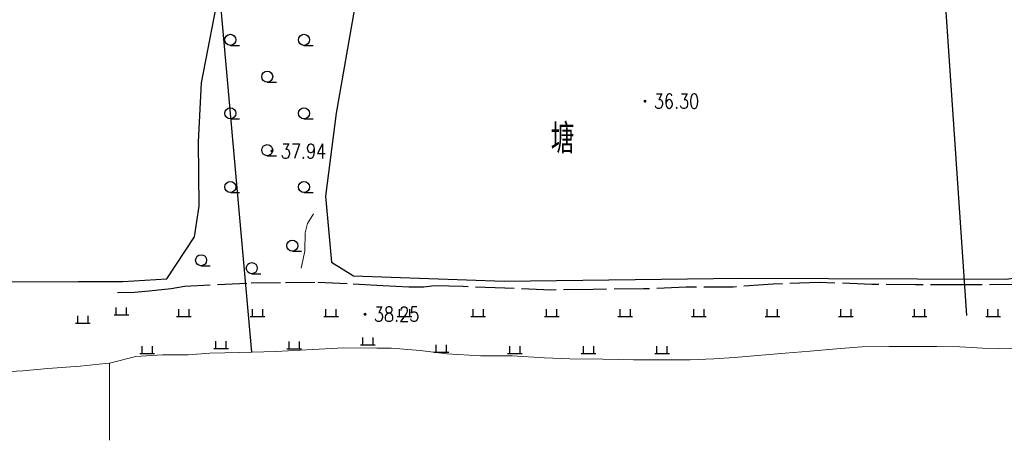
# Model space of a CAD drawing. Extents: x 39508475 to 39522402, y 3783947 to 3795549.
# Tile 26 of 256: x 39509988 to 39510122, y 3794218 to 3794275. Entities that reach past the tile are written whole.
import ezdxf
from ezdxf.enums import TextEntityAlignment as Align

# ---------------------------------------------------------------- set-up
doc = ezdxf.new("R2010")
doc.units = 0
doc.linetypes.add('X3', pattern=[5, 4, -1])
doc.layers.get('0').update_dxf_attribs({"linetype": 'CONTINUOUS'})
for name, color, linetype in [('DLSS', 4, 'CONTINUOUS'), ('GCD', 1, 'CONTINUOUS'), ('SXSS', 5, 'CONTINUOUS'), ('ZBTZ', 3, 'CONTINUOUS'), ('断面线', 2, 'CONTINUOUS')]:
    doc.layers.add(name, color=color, linetype=linetype)
doc.styles.add('HZ', font='rs', dxfattribs={"width": 0.8, "bigfont": 'hztxt'})
doc.linetypes.add('10411', pattern='A,2,[150,AAA.SHX,S=1,R=0,X=0,Y=1],2,[151,AAA.SHX,S=1,R=0,X=0,Y=3],1e-11', length=4)
doc.linetypes.add('X4', pattern='A,0,-1e-09,[149,symbolx.shx,S=0.15,R=0,X=0,Y=0],-1.6', length=1.6)

# ---------------------------------------------------------------- blocks, each defined once
blk = doc.blocks.new('9120003')
at = {"color": 0}
for p, q in [((-1, 0), (1, 0)), ((-0.7, 0), (-0.7, 1)), ((0.7, 0), (0.7, 1))]:
    blk.add_line(p, q, dxfattribs=at)
blk = doc.blocks.new('9330003')
at = {"color": 0}
blk.add_line((0, -0.75), (1.25, -0.75), dxfattribs=at)
blk.add_circle((0, 0), 0.75, dxfattribs=at)
blk = doc.blocks.new('gc200')
at = {"const_width": 0.2}
blk.add_lwpolyline([(-0.1, 0, 1), (0.1, 0, 1)], format="xyb", close=True, dxfattribs=at)

msp = doc.modelspace()

# ---------------------------------------------------------------- linework, layer by layer
at = {"layer": 'DLSS', "linetype": 'X3', "lineweight": 30}
msp.add_lwpolyline([(39510123.63, 3794239.098), (39510115.621, 3794239.066), (39510109.601, 3794239.059), (39510103.631, 3794239.104), (39510096.505, 3794239.399), (39510090.213, 3794239.17), (39510084.807, 3794238.757), (39510078.396, 3794238.732), (39510072.598, 3794238.505), (39510065.745, 3794238.443), (39510060.031, 3794238.353), (39510053.772, 3794238.617), (39510048.091, 3794238.816), (39510044.179, 3794238.919), (39510042.768, 3794238.726), (39510040.728, 3794238.735), (39510037.156, 3794238.942), (39510032.342, 3794239.195), (39510027.92, 3794239.382), (39510023.26, 3794239.346), (39510018.703, 3794239.26), (39510010.235, 3794238.853), (39510008.4, 3794238.539), (39510005.408, 3794238.204), (39510003.419, 3794238.009), (39510001.09, 3794237.983)], dxfattribs=at)
at = {"layer": 'SXSS', "linetype": '10411', "flags": 128}
for points in [[(39510033.17307, 3794240.27529), (39510053.64408, 3794239.55555), (39510085.71194, 3794239.95911), (39510121.91667, 3794239.8126), (39510126.90032, 3794240.54513), (39510127.77978, 3794255.78177), (39510128.50836, 3794288.04335), (39510126.74943, 3794290.97347), (39510122.05894, 3794290.97347), (39510107.54773, 3794290.97347), (39510079.84452, 3794290.38745), (39510059.57835, 3794289.20658), (39510046.53293, 3794289.20658), (39510041.10955, 3794289.20658), (39510036.88942, 3794287.2517), (39510033.33883, 3794276.60517), (39510030.83254, 3794262.40979), (39510029.37053, 3794251.13699), (39510030.20596, 3794242.16051)], [(39509926.63187, 3794239.86214), (39509959.77905, 3794239.42057), (39509995.79366, 3794239.51896), (39510001.84941, 3794239.51896), (39510007.81612, 3794239.87501), (39510011.5634, 3794245.58851), (39510012.18679, 3794249.77207), (39510012.09774, 3794258.49521), (39510012.54301, 3794266.50626), (39510015.12553, 3794279.87437), (39510014.59121, 3794282.3667), (39510013.43349, 3794282.72275), (39510007.82301, 3794282.98978), (39510003.72646, 3794282.3667), (39509999.2737, 3794282.09967), (39509993.66322, 3794281.29856), (39509988.58707, 3794281.03152), (39509984.31243, 3794281.03152), (39509970.14838, 3794280.04114), (39509961.90026, 3794278.89965), (39509947.18054, 3794276.87034), (39509933.09528, 3794272.17755), (39509928.5271, 3794270.7824), (39509925.22785, 3794267.6116), (39509922.56307, 3794261.01632), (39509918.62935, 3794249.22094), (39509918.75625, 3794245.28914), (39509921.29413, 3794240.21586)]]:
    msp.add_lwpolyline(points, close=True, dxfattribs=at)
at = {"layer": 'SXSS', "linetype": 'Continuous', "lineweight": 0}
for points in [[(39510123.682, 3794230.476), (39510120.825, 3794230.414), (39510118.682, 3794230.473), (39510115.62, 3794230.614), (39510112.457, 3794230.704), (39510109.345, 3794230.691), (39510105.978, 3794230.661), (39510102.27, 3794230.629), (39510098.819, 3794230.378), (39510095.283, 3794230.057), (39510091.866, 3794229.755), (39510084.947, 3794229.183), (39510082.176, 3794229.019), (39510078.928, 3794228.887), (39510075.255, 3794228.856), (39510071.241, 3794228.891), (39510067.092, 3794228.959), (39510062.585, 3794229.01), (39510059.132, 3794229.132), (39510054.744, 3794229.404), (39510050.458, 3794229.421), (39510045.865, 3794229.692), (39510042.241, 3794230.153), (39510038.329, 3794230.461), (39510036.339, 3794230.47), (39510031.883, 3794230.503), (39510027.667, 3794230.266), (39510022.617, 3794229.991), (39510017.72, 3794229.869), (39510013.673, 3794229.785), (39510010.731, 3794229.569), (39510007.211, 3794229.538), (39510003.607, 3794229.32), (39510000, 3794228.421)], [(39510000, 3794228.421), (39509999.476, 3794228.383), (39509996.044, 3794228.031), (39509991.644, 3794227.701), (39509988.234, 3794227.371), (39509982.272, 3794227.063)], [(39509982.272, 3794227.063), (39509988.234, 3794227.371), (39509991.644, 3794227.701), (39509996.044, 3794228.031), (39509999.476, 3794228.383), (39510000, 3794228.421)], [(39510000, 3794228.421), (39510000, 3794217.93117)]]:
    msp.add_lwpolyline(points, dxfattribs=at)
at = {"layer": 'SXSS', "lineweight": 0}
msp.add_lwpolyline([(39510000, 3794217.93117), (39510000, 3794228.421), (39510003.607, 3794229.32), (39510007.211, 3794229.538), (39510010.731, 3794229.569), (39510013.673, 3794229.785), (39510017.72, 3794229.869), (39510022.617, 3794229.991), (39510027.667, 3794230.266), (39510031.883, 3794230.503), (39510036.339, 3794230.47), (39510038.329, 3794230.461), (39510042.241, 3794230.153), (39510045.865, 3794229.692), (39510050.458, 3794229.421), (39510054.744, 3794229.404), (39510059.132, 3794229.132), (39510062.585, 3794229.01), (39510067.092, 3794228.959), (39510071.241, 3794228.891), (39510075.255, 3794228.856), (39510078.928, 3794228.887), (39510082.176, 3794229.019), (39510084.947, 3794229.183), (39510091.866, 3794229.755), (39510095.283, 3794230.057), (39510098.819, 3794230.378), (39510102.27, 3794230.629), (39510105.978, 3794230.661), (39510109.345, 3794230.691), (39510112.457, 3794230.704), (39510115.62, 3794230.614), (39510118.682, 3794230.473), (39510120.825, 3794230.414), (39510123.682, 3794230.476)], dxfattribs=at)
at = {"layer": 'ZBTZ', "color": 114, "linetype": 'X4', "lineweight": 0, "true_color": 0x009944}
msp.add_lwpolyline([(39510027.747, 3794248.718), (39510026.917, 3794247.419), (39510026.617, 3794246.145), (39510026.559, 3794243.679), (39510026.309, 3794242.369), (39510026.075, 3794241.33)], dxfattribs=at)
at = {"layer": '断面线', "linetype": 'Continuous', "flags": 128}
for points in [[(39510103.50822, 3794426.18531), (39510107.50732, 3794367.39484), (39510116.52165, 3794234.87577)], [(39510002.67263, 3794416.62822), (39510008.09934, 3794355.75051), (39510019.317, 3794229.90879)]]:
    msp.add_lwpolyline(points, dxfattribs=at)

# ---------------------------------------------------------------- block references
at = {"layer": 'GCD', "linetype": 'Continuous'}
ref = msp.add_blockref('gc200', (39510072.8103, 3794264.02, 36.295), dxfattribs=at)
ref.add_attrib('height', '36.30', dxfattribs={"linetype": 'Continuous', "height": 2, "style": 'HZ', "width": 0.8}).set_placement((39510074.0103, 3794264.02, 36.295), align=Align.MIDDLE_LEFT)
ref = msp.add_blockref('gc200', (39510022.1012, 3794257.249, 37.94), dxfattribs=at)
ref.add_attrib('height', '37.94', dxfattribs={"linetype": 'Continuous', "height": 2, "style": 'HZ', "width": 0.8}).set_placement((39510023.3012, 3794257.249, 37.94), align=Align.MIDDLE_LEFT)
ref = msp.add_blockref('gc200', (39510034.7575, 3794235.06, 38.25), dxfattribs=at)
ref.add_attrib('height', '38.25', dxfattribs={"linetype": 'Continuous', "height": 2, "style": 'HZ', "width": 0.8}).set_placement((39510035.9575, 3794235.06, 38.25), align=Align.MIDDLE_LEFT)
at = {"layer": 'ZBTZ', "color": 114}
for p in [(39510016.455, 3794272.366), (39510026.453, 3794272.366), (39510021.454, 3794267.366), (39510016.455, 3794262.367), (39510026.453, 3794262.367), (39510021.454, 3794257.368), (39510016.455, 3794252.369), (39510026.453, 3794252.369), (39510024.88, 3794244.398), (39510012.471, 3794242.411), (39510019.36, 3794241.328)]:
    msp.add_blockref('9330003', p, dxfattribs=at)
at = {"layer": 'ZBTZ'}
for p in [(39509996.413, 3794233.86), (39510001.642, 3794234.997), (39510010.141, 3794234.747), (39510020.14, 3794234.747), (39510030.138, 3794234.747), (39510040.136, 3794234.747), (39510050.135, 3794234.747), (39510060.134, 3794234.747), (39510070.132, 3794234.747), (39510080.13, 3794234.747), (39510090.129, 3794234.747), (39510100.127, 3794234.747), (39510110.126, 3794234.747), (39510120.124, 3794234.747), (39510005.142, 3794229.748), (39510015.182, 3794230.42), (39510025.138, 3794230.371), (39510035.139, 3794230.896), (39510045.127, 3794229.924), (39510055.134, 3794229.748), (39510065.133, 3794229.748), (39510075.131, 3794229.748)]:
    msp.add_blockref('9120003', p, dxfattribs=at)

# ---------------------------------------------------------------- texts
at = {"layer": 'SXSS', "linetype": 'Continuous', "style": 'HZ', "width": 0.8}
msp.add_text('塘', height=4, dxfattribs=at).set_placement((39510061.60179, 3794259.16683), align=Align.MIDDLE)

doc.saveas('drawing.dxf')
